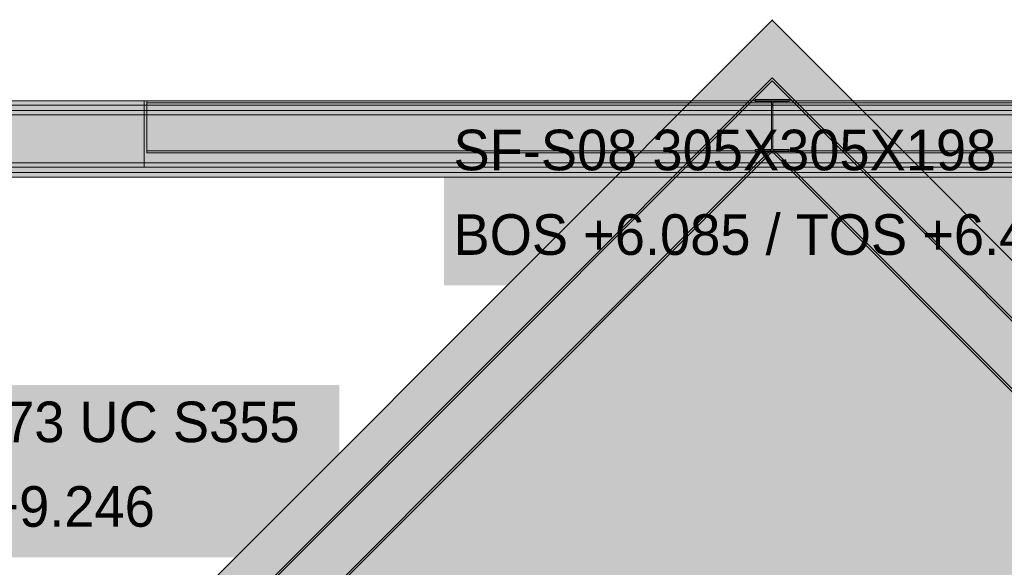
# Model space of a CAD drawing. Header units: millimetres. Extents: x 17 to 413, y 4 to 292.
# Tile 52 of 69: x 141 to 172, y 245 to 262. Entities that reach past the tile are written whole.
import ezdxf

# ---------------------------------------------------------------- set-up
doc = ezdxf.new("R2010")
doc.units = ezdxf.units.MM
for name, color, linetype in [('FILL-WHITE', 7, 'Continuous'), ('LINE-CORE', 7, 'Continuous'), ('TEXT-INK', 7, 'Continuous')]:
    doc.layers.add(name, color=color, linetype=linetype)

msp = doc.modelspace()

# ---------------------------------------------------------------- hatches: boundary and pattern name
at = {"layer": 'FILL-WHITE', "true_color": 0xffffff}
h = msp.add_hatch(color=256, dxfattribs=at)
h.dxf.hatch_style = 1
h.paths.add_polyline_path([(164.626, 262.142), (188.381, 238.388), (188.381, 212.161), (182.37, 212.161), (182.37, 233.9), (174.098, 233.9), (174.098, 234.5), (174.017, 235.789), (173.776, 237.055), (173.378, 238.278), (172.83, 239.436), (172.142, 240.51), (171.325, 241.481), (170.394, 242.332), (169.364, 243.049), (168.254, 243.621), (167.081, 244.036), (165.866, 244.288), (164.63, 244.372), (163.395, 244.288), (162.18, 244.036), (161.007, 243.621), (159.896, 243.049), (158.867, 242.332), (157.936, 241.481), (157.119, 240.51), (156.431, 239.436), (155.883, 238.278), (155.485, 237.055), (155.243, 235.789), (155.162, 234.5), (155.162, 233.9), (146.89, 233.9), (146.89, 212.161), (140.873, 212.161), (140.873, 238.388)])
h = msp.add_hatch(color=256, dxfattribs=at)
h.dxf.hatch_style = 1
h.paths.add_polyline_path([(164.626, 262.142), (188.381, 238.388), (188.381, 212.161), (182.37, 212.161), (182.37, 233.9), (174.098, 233.9), (174.098, 234.5), (174.017, 235.789), (173.776, 237.055), (173.378, 238.278), (172.83, 239.436), (172.142, 240.51), (171.325, 241.481), (170.394, 242.332), (169.364, 243.049), (168.254, 243.621), (167.081, 244.036), (165.866, 244.288), (164.63, 244.372), (163.395, 244.288), (162.18, 244.036), (161.007, 243.621), (159.896, 243.049), (158.867, 242.332), (157.936, 241.481), (157.119, 240.51), (156.431, 239.436), (155.883, 238.278), (155.485, 237.055), (155.243, 235.789), (155.162, 234.5), (155.162, 233.9), (146.89, 233.9), (146.89, 212.161), (140.873, 212.161), (140.873, 238.388)])
h = msp.add_hatch(color=256, dxfattribs=at)
h.dxf.hatch_style = 1
h.paths.add_polyline_path([(164.622, 262.154), (164.622, 262.154), (164.622, 262.154), (164.622, 262.155), (164.623, 262.155), (164.623, 262.155), (164.623, 262.155), (164.623, 262.155), (164.623, 262.155), (164.623, 262.155), (164.623, 262.155), (164.623, 262.155), (164.623, 262.155), (164.623, 262.155), (164.624, 262.155), (164.624, 262.155), (164.626, 262.155), (164.626, 262.155), (164.626, 262.155), (164.626, 262.155), (164.626, 262.155), (164.627, 262.155), (164.627, 262.155), (164.627, 262.155), (164.627, 262.155), (164.627, 262.155), (164.629, 262.155), (164.629, 262.155), (164.629, 262.155), (164.629, 262.155), (164.63, 262.155), (164.63, 262.155), (164.63, 262.155), (164.63, 262.155), (164.63, 262.155), (164.63, 262.155), (164.631, 262.154), (164.631, 262.154), (164.626, 262.142)])
h = msp.add_hatch(color=256, dxfattribs=at)
h.dxf.hatch_style = 1
h.paths.add_polyline_path([(164.622, 262.154), (164.622, 262.154), (164.622, 262.154), (164.622, 262.155), (164.623, 262.155), (164.623, 262.155), (164.623, 262.155), (164.623, 262.155), (164.623, 262.155), (164.623, 262.155), (164.623, 262.155), (164.623, 262.155), (164.623, 262.155), (164.623, 262.155), (164.624, 262.155), (164.624, 262.155), (164.626, 262.155), (164.626, 262.155), (164.626, 262.155), (164.626, 262.155), (164.626, 262.155), (164.627, 262.155), (164.627, 262.155), (164.627, 262.155), (164.627, 262.155), (164.627, 262.155), (164.629, 262.155), (164.629, 262.155), (164.629, 262.155), (164.629, 262.155), (164.63, 262.155), (164.63, 262.155), (164.63, 262.155), (164.63, 262.155), (164.63, 262.155), (164.63, 262.155), (164.631, 262.154), (164.631, 262.154), (164.626, 262.142)])
h = msp.add_hatch(color=256, dxfattribs=at)
h.dxf.hatch_style = 1
h.paths.add_polyline_path([(140.573, 236.28), (164.626, 260.333), (191.528, 233.432), (191.484, 233.388), (164.626, 260.245), (140.617, 236.236), (140.573, 236.28)])
h = msp.add_hatch(color=256, dxfattribs=at)
h.dxf.hatch_style = 1
h.paths.add_polyline_path([(140.573, 236.28), (164.626, 260.333), (191.528, 233.432), (191.484, 233.388), (164.626, 260.245), (140.617, 236.236), (140.573, 236.28)])
h = msp.add_hatch(color=256, dxfattribs=at)
h.dxf.hatch_style = 1
h.paths.add_polyline_path([(164.626, 260.245), (191.484, 233.388), (191.484, 233.388), (190.423, 232.327), (164.626, 258.123), (141.678, 235.175), (140.617, 236.236)])
h = msp.add_hatch(color=256, dxfattribs=at)
h.dxf.hatch_style = 1
h.paths.add_polyline_path([(164.626, 260.245), (191.484, 233.388), (191.484, 233.388), (190.423, 232.327), (164.626, 258.123), (141.678, 235.175), (140.617, 236.236)])
h = msp.add_hatch(color=256, dxfattribs=at)
h.dxf.hatch_style = 1
h.paths.add_polyline_path([(114.568, 259.62), (144.962, 259.62), (144.962, 259.62), (144.962, 259.482), (114.625, 259.482), (88.526, 233.382), (88.526, 233.578)])
h = msp.add_hatch(color=256, dxfattribs=at)
h.dxf.hatch_style = 1
h.paths.add_polyline_path([(114.568, 259.62), (114.567, 259.62), (114.568, 259.62), (114.568, 259.62), (144.962, 259.62), (144.962, 259.482), (114.625, 259.482), (88.526, 233.382), (88.526, 233.578)])
h = msp.add_hatch(color=256, dxfattribs=at)
h.dxf.hatch_style = 1
h.paths.add_polyline_path([(139.782, 259.62), (189.47, 259.62), (189.47, 259.62), (189.47, 259.482), (139.782, 259.482), (139.782, 259.482)])
h = msp.add_hatch(color=256, dxfattribs=at)
h.dxf.hatch_style = 1
h.paths.add_polyline_path([(139.782, 259.62), (189.47, 259.62), (189.47, 259.482), (139.782, 259.482)])
h = msp.add_hatch(color=256, dxfattribs=at)
h.dxf.hatch_style = 1
h.paths.add_polyline_path([(145.042, 259.62), (187.05, 259.62), (187.05, 259.62), (187.05, 259.558), (145.042, 259.558), (145.042, 259.558)])
h = msp.add_hatch(color=256, dxfattribs=at)
h.dxf.hatch_style = 1
h.paths.add_polyline_path([(145.042, 259.62), (187.05, 259.62), (187.05, 259.558), (145.042, 259.558)])
h = msp.add_hatch(color=256, dxfattribs=at)
h.dxf.hatch_style = 1
h.paths.add_polyline_path([(164.081, 259.661), (164.081, 259.661), (164.094, 259.66), (164.081, 259.661)])
h = msp.add_hatch(color=256, dxfattribs=at)
h.dxf.hatch_style = 1
h.paths.add_polyline_path([(164.094, 258.097), (164.604, 258.097), (164.604, 259.5), (164.604, 259.5), (164.604, 259.598), (164.094, 259.598), (164.094, 259.66), (165.159, 259.66), (165.159, 259.598), (164.649, 259.598), (164.649, 258.194), (164.649, 258.194), (164.649, 258.097), (165.159, 258.097), (165.159, 258.034), (164.094, 258.034)])
h = msp.add_hatch(color=256, dxfattribs=at)
h.dxf.hatch_style = 1
h.paths.add_polyline_path([(165.159, 259.66), (165.159, 259.598), (164.649, 259.598), (164.649, 259.428), (164.649, 259.428), (164.649, 258.097), (165.159, 258.097), (165.159, 258.034), (164.094, 258.034), (164.094, 258.097), (164.604, 258.097), (164.604, 259.598), (164.094, 259.598), (164.094, 259.66)])
h = msp.add_hatch(color=256, dxfattribs=at)
h.dxf.hatch_style = 1
h.paths.add_polyline_path([(165.172, 259.661), (165.172, 259.661), (165.172, 259.661), (165.159, 259.66), (165.159, 259.66)])
h = msp.add_hatch(color=256, dxfattribs=at)
h.dxf.hatch_style = 1
h.paths.add_polyline_path([(114.625, 259.482), (144.962, 259.482), (144.962, 257.676), (115.373, 257.676), (89.213, 231.515), (88.526, 232.202), (88.526, 233.382)])
h = msp.add_hatch(color=256, dxfattribs=at)
h.dxf.hatch_style = 1
h.paths.add_polyline_path([(114.625, 259.482), (114.625, 259.482), (144.962, 259.482), (144.962, 257.676), (115.373, 257.676), (89.213, 231.515), (88.526, 232.202), (88.526, 233.382)])
h = msp.add_hatch(color=256, dxfattribs=at)
h.dxf.hatch_style = 1
h.paths.add_polyline_path([(139.782, 259.482), (189.47, 259.482), (189.47, 259.482), (189.47, 257.676), (139.782, 257.676), (139.782, 257.676)])
h = msp.add_hatch(color=256, dxfattribs=at)
h.dxf.hatch_style = 1
h.paths.add_polyline_path([(139.782, 259.482), (189.47, 259.482), (189.47, 257.676), (189.47, 257.676), (139.782, 257.676), (139.782, 259.482)])
h = msp.add_hatch(color=256, dxfattribs=at)
h.dxf.hatch_style = 1
h.paths.add_polyline_path([(139.782, 259.316), (189.47, 259.316), (189.47, 259.316), (189.47, 259.178), (139.782, 259.178), (139.782, 259.178)])
h = msp.add_hatch(color=256, dxfattribs=at)
h.dxf.hatch_style = 1
h.paths.add_polyline_path([(139.782, 259.316), (189.47, 259.316), (189.47, 259.178), (139.782, 259.178)])
h = msp.add_hatch(color=256, dxfattribs=at)
h.dxf.hatch_style = 1
h.paths.add_polyline_path([(145.042, 258.057), (145.042, 259.558), (187.05, 259.558), (187.05, 259.558), (187.05, 259.558), (187.05, 259.558), (187.05, 258.057), (145.042, 258.057), (145.042, 258.057), (145.042, 258.057)])
h = msp.add_hatch(color=256, dxfattribs=at)
h.dxf.hatch_style = 1
h.paths.add_polyline_path([(145.042, 259.558), (145.042, 259.558), (187.05, 259.558), (187.05, 258.057), (187.05, 258.057), (187.05, 258.057), (187.05, 258.057), (145.042, 258.057), (145.042, 259.558), (145.042, 259.558)])
h = msp.add_hatch(color=256, dxfattribs=at)
h.dxf.hatch_style = 1
h.paths.add_polyline_path([(164.604, 258.097), (164.604, 259.428), (164.604, 259.428), (164.649, 259.428), (164.649, 258.097), (165.159, 258.097), (165.159, 258.034), (164.094, 258.034), (164.094, 258.097)])
h = msp.add_hatch(color=256, dxfattribs=at)
h.dxf.hatch_style = 1
h.paths.add_polyline_path([(164.604, 258.194), (164.604, 259.5), (164.649, 259.5), (164.649, 259.5), (164.649, 258.194), (164.604, 258.194)])
h = msp.add_hatch(color=256, dxfattribs=at)
h.dxf.hatch_style = 1
h.paths.add_polyline_path([(139.782, 259.178), (189.47, 259.178), (189.47, 259.178), (189.47, 257.372), (139.782, 257.372), (139.782, 257.372)])
h = msp.add_hatch(color=256, dxfattribs=at)
h.dxf.hatch_style = 1
h.paths.add_polyline_path([(139.782, 259.178), (189.47, 259.178), (189.47, 257.372), (189.47, 257.372), (139.782, 257.372), (139.782, 259.178)])
h = msp.add_hatch(color=256, dxfattribs=at)
h.dxf.hatch_style = 1
h.paths.add_polyline_path([(154.347, 253.843), (180.242, 253.843), (180.242, 259.235), (154.347, 259.235)])
h = msp.add_hatch(color=256, dxfattribs=at)
h.dxf.hatch_style = 1
h.paths.add_polyline_path([(141.678, 235.175), (164.626, 258.123), (190.423, 232.327), (190.378, 232.282), (164.626, 258.034), (141.722, 235.13), (141.678, 235.175)])
h = msp.add_hatch(color=256, dxfattribs=at)
h.dxf.hatch_style = 1
h.paths.add_polyline_path([(141.678, 235.175), (164.626, 258.123), (190.423, 232.327), (190.378, 232.282), (164.626, 258.034), (141.722, 235.13), (141.678, 235.175)])
h = msp.add_hatch(color=256, dxfattribs=at)
h.dxf.hatch_style = 1
h.paths.add_polyline_path([(145.042, 258.057), (187.05, 258.057), (187.05, 258.057), (187.05, 257.994), (145.042, 257.994), (145.042, 257.994)])
h = msp.add_hatch(color=256, dxfattribs=at)
h.dxf.hatch_style = 1
h.paths.add_polyline_path([(145.042, 258.057), (187.05, 258.057), (187.05, 257.994), (145.042, 257.994)])
h = msp.add_hatch(color=256, dxfattribs=at)
h.dxf.hatch_style = 1
h.paths.add_polyline_path([(89.213, 231.515), (115.373, 257.676), (144.962, 257.676), (144.962, 257.676), (144.962, 257.538), (115.43, 257.538), (89.31, 231.418), (89.213, 231.515), (89.213, 231.515)])
h = msp.add_hatch(color=256, dxfattribs=at)
h.dxf.hatch_style = 1
h.paths.add_polyline_path([(89.213, 231.515), (115.373, 257.676), (115.372, 257.676), (115.373, 257.676), (115.373, 257.676), (144.962, 257.676), (144.962, 257.538), (115.43, 257.538), (89.31, 231.418), (89.213, 231.515), (89.213, 231.515)])
h = msp.add_hatch(color=256, dxfattribs=at)
h.dxf.hatch_style = 1
h.paths.add_polyline_path([(139.782, 257.676), (189.47, 257.676), (189.47, 257.676), (189.47, 257.538), (139.782, 257.538), (139.782, 257.538)])
h = msp.add_hatch(color=256, dxfattribs=at)
h.dxf.hatch_style = 1
h.paths.add_polyline_path([(139.782, 257.676), (189.47, 257.676), (189.47, 257.538), (139.782, 257.538)])
h = msp.add_hatch(color=256, dxfattribs=at)
h.dxf.hatch_style = 1
h.paths.add_polyline_path([(139.782, 257.372), (189.47, 257.372), (189.47, 257.372), (189.47, 257.234), (139.782, 257.234), (139.782, 257.234)])
h = msp.add_hatch(color=256, dxfattribs=at)
h.dxf.hatch_style = 1
h.paths.add_polyline_path([(139.782, 257.372), (189.47, 257.372), (189.47, 257.234), (139.782, 257.234)])
h = msp.add_hatch(color=256, dxfattribs=at)
h.dxf.hatch_style = 1
h.paths.add_polyline_path([(125.074, 245.339), (151.067, 245.339), (151.067, 250.731), (125.074, 250.731)])

# ---------------------------------------------------------------- linework, layer by layer
at = {"layer": 'LINE-CORE', "lineweight": 5}
msp.add_lwpolyline([(140.873, 238.388), (164.626, 262.142), (188.381, 238.388), (188.381, 212.161)], dxfattribs=at)
msp.add_lwpolyline([(140.873, 238.388), (164.626, 262.142), (188.381, 238.388), (188.381, 212.161)], dxfattribs=at)
for points in [[(164.622, 262.154), (164.622, 262.154), (164.622, 262.154), (164.622, 262.155), (164.623, 262.155), (164.623, 262.155), (164.623, 262.155), (164.623, 262.155), (164.623, 262.155), (164.623, 262.155), (164.623, 262.155), (164.623, 262.155), (164.623, 262.155), (164.623, 262.155), (164.624, 262.155), (164.624, 262.155), (164.626, 262.155), (164.626, 262.155), (164.626, 262.155), (164.626, 262.155), (164.626, 262.155), (164.627, 262.155), (164.627, 262.155), (164.627, 262.155), (164.627, 262.155), (164.627, 262.155), (164.629, 262.155), (164.629, 262.155), (164.629, 262.155), (164.629, 262.155), (164.63, 262.155), (164.63, 262.155), (164.63, 262.155), (164.63, 262.155), (164.63, 262.155), (164.63, 262.155), (164.631, 262.154), (164.631, 262.154), (164.626, 262.142)], [(164.622, 262.154), (164.622, 262.154), (164.622, 262.154), (164.622, 262.155), (164.623, 262.155), (164.623, 262.155), (164.623, 262.155), (164.623, 262.155), (164.623, 262.155), (164.623, 262.155), (164.623, 262.155), (164.623, 262.155), (164.623, 262.155), (164.623, 262.155), (164.624, 262.155), (164.624, 262.155), (164.626, 262.155), (164.626, 262.155), (164.626, 262.155), (164.626, 262.155), (164.626, 262.155), (164.627, 262.155), (164.627, 262.155), (164.627, 262.155), (164.627, 262.155), (164.627, 262.155), (164.629, 262.155), (164.629, 262.155), (164.629, 262.155), (164.629, 262.155), (164.63, 262.155), (164.63, 262.155), (164.63, 262.155), (164.63, 262.155), (164.63, 262.155), (164.63, 262.155), (164.631, 262.154), (164.631, 262.154), (164.626, 262.142)], [(140.573, 236.28), (164.626, 260.333), (191.528, 233.432), (191.484, 233.388), (164.626, 260.245), (140.617, 236.236), (140.573, 236.28)], [(140.573, 236.28), (164.626, 260.333), (191.528, 233.432), (191.484, 233.388), (164.626, 260.245), (140.617, 236.236), (140.573, 236.28)], [(164.626, 260.245), (191.484, 233.388), (191.484, 233.388), (190.423, 232.327), (164.626, 258.123), (141.678, 235.175), (140.617, 236.236)], [(164.626, 260.245), (191.484, 233.388), (191.484, 233.388), (190.423, 232.327), (164.626, 258.123), (141.678, 235.175), (140.617, 236.236)], [(114.568, 259.62), (144.962, 259.62), (144.962, 259.62), (144.962, 259.482), (114.625, 259.482), (88.526, 233.382), (88.526, 233.578)], [(114.568, 259.62), (114.567, 259.62), (114.568, 259.62), (114.568, 259.62), (144.962, 259.62), (144.962, 259.482), (114.625, 259.482), (88.526, 233.382), (88.526, 233.578)], [(139.782, 259.62), (189.47, 259.62), (189.47, 259.62), (189.47, 259.482), (139.782, 259.482), (139.782, 259.482)], [(139.782, 259.62), (189.47, 259.62), (189.47, 259.482), (139.782, 259.482)], [(145.042, 259.62), (187.05, 259.62), (187.05, 259.62), (187.05, 259.558), (145.042, 259.558), (145.042, 259.558)], [(145.042, 259.62), (187.05, 259.62), (187.05, 259.558), (145.042, 259.558)], [(164.081, 259.661), (164.081, 259.661), (164.094, 259.66), (164.081, 259.661)], [(164.094, 258.097), (164.604, 258.097), (164.604, 259.5), (164.604, 259.5), (164.604, 259.598), (164.094, 259.598), (164.094, 259.66), (165.159, 259.66), (165.159, 259.598), (164.649, 259.598), (164.649, 258.194), (164.649, 258.194), (164.649, 258.097), (165.159, 258.097), (165.159, 258.034), (164.094, 258.034)], [(165.159, 259.66), (165.159, 259.598), (164.649, 259.598), (164.649, 259.428), (164.649, 259.428), (164.649, 258.097), (165.159, 258.097), (165.159, 258.034), (164.094, 258.034), (164.094, 258.097), (164.604, 258.097), (164.604, 259.598), (164.094, 259.598), (164.094, 259.66)], [(165.172, 259.661), (165.172, 259.661), (165.172, 259.661), (165.159, 259.66), (165.159, 259.66)], [(114.625, 259.482), (144.962, 259.482), (144.962, 257.676), (115.373, 257.676), (89.213, 231.515), (88.526, 232.202), (88.526, 233.382)], [(114.625, 259.482), (114.625, 259.482), (144.962, 259.482), (144.962, 257.676), (115.373, 257.676), (89.213, 231.515), (88.526, 232.202), (88.526, 233.382)], [(139.782, 259.482), (189.47, 259.482), (189.47, 259.482), (189.47, 257.676), (139.782, 257.676), (139.782, 257.676)], [(139.782, 259.482), (189.47, 259.482), (189.47, 257.676), (189.47, 257.676), (139.782, 257.676), (139.782, 259.482)], [(139.782, 259.316), (189.47, 259.316), (189.47, 259.316), (189.47, 259.178), (139.782, 259.178), (139.782, 259.178)], [(139.782, 259.316), (189.47, 259.316), (189.47, 259.178), (139.782, 259.178)], [(145.042, 258.057), (145.042, 259.558), (187.05, 259.558), (187.05, 259.558), (187.05, 259.558), (187.05, 259.558), (187.05, 258.057), (145.042, 258.057), (145.042, 258.057), (145.042, 258.057)], [(145.042, 259.558), (145.042, 259.558), (187.05, 259.558), (187.05, 258.057), (187.05, 258.057), (187.05, 258.057), (187.05, 258.057), (145.042, 258.057), (145.042, 259.558), (145.042, 259.558)], [(164.604, 258.097), (164.604, 259.428), (164.604, 259.428), (164.649, 259.428), (164.649, 258.097), (165.159, 258.097), (165.159, 258.034), (164.094, 258.034), (164.094, 258.097)], [(164.604, 258.194), (164.604, 259.5), (164.649, 259.5), (164.649, 259.5), (164.649, 258.194), (164.604, 258.194)], [(139.782, 259.178), (189.47, 259.178), (189.47, 259.178), (189.47, 257.372), (139.782, 257.372), (139.782, 257.372)], [(139.782, 259.178), (189.47, 259.178), (189.47, 257.372), (189.47, 257.372), (139.782, 257.372), (139.782, 259.178)], [(141.678, 235.175), (164.626, 258.123), (190.423, 232.327), (190.378, 232.282), (164.626, 258.034), (141.722, 235.13), (141.678, 235.175)], [(141.678, 235.175), (164.626, 258.123), (190.423, 232.327), (190.378, 232.282), (164.626, 258.034), (141.722, 235.13), (141.678, 235.175)], [(145.042, 258.057), (187.05, 258.057), (187.05, 258.057), (187.05, 257.994), (145.042, 257.994), (145.042, 257.994)], [(145.042, 258.057), (187.05, 258.057), (187.05, 257.994), (145.042, 257.994)], [(89.213, 231.515), (115.373, 257.676), (144.962, 257.676), (144.962, 257.676), (144.962, 257.538), (115.43, 257.538), (89.31, 231.418), (89.213, 231.515), (89.213, 231.515)], [(89.213, 231.515), (115.373, 257.676), (115.372, 257.676), (115.373, 257.676), (115.373, 257.676), (144.962, 257.676), (144.962, 257.538), (115.43, 257.538), (89.31, 231.418), (89.213, 231.515), (89.213, 231.515)], [(139.782, 257.676), (189.47, 257.676), (189.47, 257.676), (189.47, 257.538), (139.782, 257.538), (139.782, 257.538)], [(139.782, 257.676), (189.47, 257.676), (189.47, 257.538), (139.782, 257.538)], [(139.782, 257.372), (189.47, 257.372), (189.47, 257.372), (189.47, 257.234), (139.782, 257.234), (139.782, 257.234)], [(139.782, 257.372), (189.47, 257.372), (189.47, 257.234), (139.782, 257.234)]]:
    msp.add_lwpolyline(points, close=True, dxfattribs=at)

# ---------------------------------------------------------------- texts
at = {"layer": 'TEXT-INK'}
for s, p in [('SF-S08 305X305X198 UC S355', (154.647, 257.445)), ('BOS +6.085 / TOS +6.479', (154.647, 254.799)), ('RF-S22a 254X254X73 UC S355', (125.374, 248.94)), ('BOS +8.991 / TOS +9.246', (125.374, 246.294))]:
    msp.add_text(s, height=1.27, dxfattribs=at).set_placement(p)

doc.saveas('drawing.dxf')
